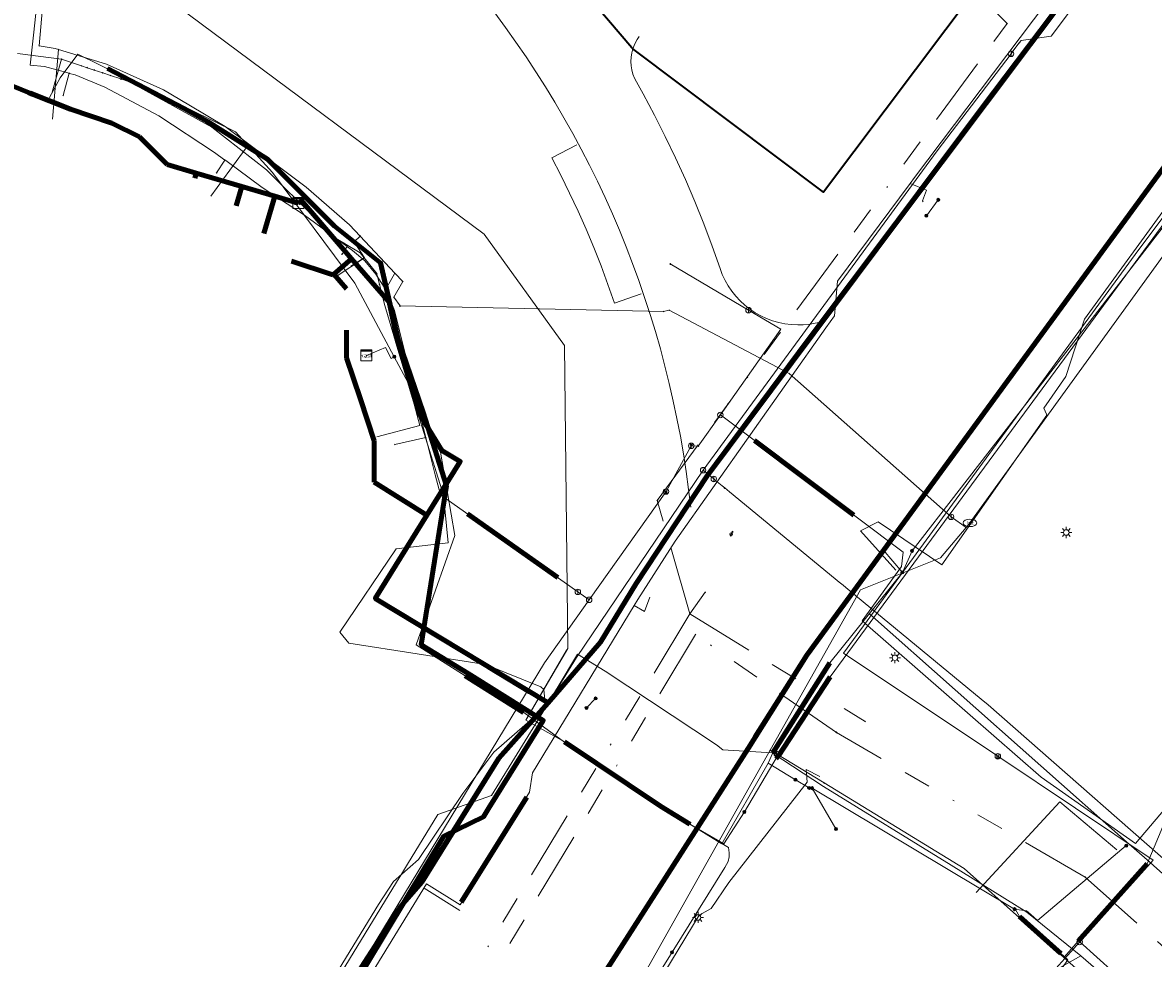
# Model space of a CAD drawing. Header units: metres. Extents: x 98902 to 136161, y 449037 to 499677.
# Tile 167 of 200: x 113127 to 113208, y 483608 to 483675. Entities that reach past the tile are written whole.
import ezdxf
from ezdxf.enums import TextEntityAlignment as Align
from ezdxf.lldxf.tags import DXFTag

# ---------------------------------------------------------------- set-up
doc = ezdxf.new("R2010")
doc.units = ezdxf.units.M
doc.linetypes.add('RI-OVERIG', pattern=[17, 5, -2, 2, -2, 0, -2, 2, -2])
for name, color, linetype, lineweight in [('B-WE-KL-DATA-G', 90, 'KL-DATA-N', 18), ('B-WE-KL-DATA_DUCT-G', 90, 'Continuous', 100), ('B-WE-KL-DATA_HULPSTUK-S', 90, 'Continuous', 25), ('B-WE-KL-DATA_KABELBED-G', 90, 'Continuous', 100), ('B-WE-KL-DATA_MANTELBUIS-G', 90, 'Continuous', 100), ('B-WE-KL-ET_LS-G', 190, 'KL-LS-N', 18), ('B-WE-KL-ET_LS_HULPSTUK-S', 190, 'Continuous', 25), ('B-WE-KL-ET_LS_MANTELBUIS-G', 190, 'Continuous', 100), ('B-WE-KL-ET_LS_OV_LICHTMAST-S', 252, 'Continuous', 25), ('B-WE-KL-ET_MS-G', 130, 'KL-MS-N', 18), ('B-WE-KL-ET_MS_HULPSTUK-S', 130, 'Continuous', 25), ('B-WE-KL-ET_MS_MANTELBUIS-G', 130, 'Continuous', 100), ('B-WE-KL-GAS_HD-G', 30, 'KL-GAS-HD-N', 18), ('B-WE-KL-GAS_HD_HULPSTUK-S', 30, 'Continuous', 25), ('B-WE-KL-GAS_LD-G', 50, 'KL-GAS-LD-N', 18), ('B-WE-KL-GAS_LD_HULPSTUK-S', 50, 'Continuous', 25), ('B-WE-KL-GAS_LD_MANTELBUIS-G', 50, 'Continuous', 100), ('B-WE-KL-WATER-G', 170, 'KL-WATER-N', 18), ('B-WE-KL-WATER-S', 170, 'Continuous', 25), ('B-WE-KL-WATER_HULPSTUK-S', 170, 'Continuous', 25), ('B-WE-KL-WATER_MANTELBUIS-G', 170, 'Continuous', 100), ('B-WE-OG-BEBOUWING-G', 252, 'Continuous', 35), ('B-WE-OG-TOPOGRAFIE-G', 7, 'Continuous', 18), ('B-WE-RI-VRIJVERVAL-G', 210, 'RI-OVERIG', 18), ('B-WE-RI-VRIJVERVAL_HULPSTUK-S', 210, 'Continuous', 25)]:
    doc.layers.add(name, color=color, linetype=linetype, lineweight=lineweight)
doc.styles.add('NLCS-ISO', font='NLCS-ISO.ttf')
doc.styles.get("Standard").update_dxf_attribs({"font": 'arial.ttf'})
tags = doc.linetypes.add('KL-DATA-N', pattern='A,4,-1,[101,NLCS.SHX,S=0.5,R=0,X=0,Y=0],-1,4,-1,["D",Standard,S=1,R=0,X=-0.25,Y=-0.5],-1.5', length=12.5).pattern_tags.tags
tags[18] = DXFTag(74, 10)
tags = doc.linetypes.add('KL-GAS-HD-N', pattern='A,4,-1,[69,NLCS.SHX,S=0.5,R=0,X=0,Y=0],-1,4,-1,["H",Standard,S=1,R=0,X=0,Y=-0.5],-2', length=13).pattern_tags.tags
tags[18] = DXFTag(74, 10)
tags = doc.linetypes.add('KL-GAS-LD-N', pattern='A,4,-1,[69,NLCS.SHX,S=0.5,R=0,X=0,Y=0],-1,4,-1,["L",Standard,S=1,R=0,X=0.25,Y=-0.5],-2', length=13).pattern_tags.tags
tags[18] = DXFTag(74, 10)
tags = doc.linetypes.add('KL-LS-N', pattern='A,4,-1,[103,NLCS.SHX,S=0.75,R=0,X=0,Y=0],-1,4,-1,["L",Standard,S=1,R=0,X=0,Y=-0.5],-2', length=13).pattern_tags.tags
tags[18] = DXFTag(74, 10)
tags = doc.linetypes.add('KL-MS-N', pattern='A,4,-1,[103,NLCS.SHX,S=0.75,R=0,X=0,Y=0],-1,4,-1,["M",Standard,S=1,R=0,X=0,Y=-0.5],-2', length=13).pattern_tags.tags
tags[18] = DXFTag(74, 10)
doc.linetypes.add('KL-WATER-N', pattern='A,7,-0.5,[168,NLCS.SHX,S=0.75,R=0,X=0.75,Y=0],-2', length=9.5)

# ---------------------------------------------------------------- blocks, each defined once
blk = doc.blocks.new('SKL-WTB_HULP_KAST-SO')
at = {"color": 0, "linetype": 'ByBlock', "lineweight": 18}
for points in [[(-2, 2), (2, 2), (2, 1.68), (-2, 1.68)], [(-2, 1.52), (2, 1.52), (2, -2), (-2, -2)]]:
    blk.add_lwpolyline(points, close=True, dxfattribs=at)
at = {"color": 0, "linetype": 'ByBlock', "lineweight": 18, "style": 'NLCS-ISO'}
blk.add_text('kast', height=1.5, dxfattribs=at).set_placement((0, 0), align=Align.MIDDLE_CENTER)
at = {"color": 0, "linetype": 'ByBlock', "lineweight": 18, "style": 'NLCS-ISO', "flags": 1}
for tag, p in [('TYPE', (2.5, 0)), ('OMSCHRIJVING', (2.5, -3)), ('LABEL', (2.5, -1.5))]:
    blk.add_attdef(tag, p, '', height=1, dxfattribs=at)
blk = doc.blocks.new('SKL-WTB_HULP_OVERIG-SO')
at = {"color": 0, "linetype": 'ByBlock', "lineweight": 18}
for points in [[(-0.14, 0.14), (0.14, -0.14)], [(0.14, 0.14), (-0.14, -0.14)]]:
    blk.add_lwpolyline(points, dxfattribs=at)
at = {"color": 0, "linetype": 'ByBlock', "lineweight": 18, "style": 'NLCS-ISO', "flags": 1}
for tag, p in [('TYPE', (1.5, 0)), ('OMSCHRIJVING', (1.5, -3)), ('LABEL', (1.5, -1.5))]:
    blk.add_attdef(tag, p, '', height=1, dxfattribs=at)
blk = doc.blocks.new('SKL-WATER_BRANDKRAAN_BRANDPUT-SO')
at = {"color": 0, "linetype": 'ByBlock', "lineweight": 18}
blk.add_ellipse((0, 0), major_axis=(2.5, 0), ratio=0.54, dxfattribs=at)
at = {"color": 0, "linetype": 'ByBlock', "lineweight": 18, "style": 'NLCS-ISO'}
blk.add_text('bk', height=1.5, dxfattribs=at).set_placement((0.16, 0), align=Align.MIDDLE_CENTER)
blk = doc.blocks.new('SKL-WTB_HULP_AFSLUITER-SO')
at = {"color": 0, "linetype": 'ByBlock', "lineweight": 18}
blk.add_lwpolyline([(0, 0.8), (0, -0.8)], dxfattribs=at)
blk.add_circle((0, 0), 1, dxfattribs=at)
at = {"color": 0, "linetype": 'ByBlock', "lineweight": 18, "style": 'NLCS-ISO', "flags": 1}
for tag, p in [('TYPE', (1.5, 0)), ('OMSCHRIJVING', (1.5, -3)), ('LABEL', (1.5, -1.5))]:
    blk.add_attdef(tag, p, '', height=1, dxfattribs=at)
blk = doc.blocks.new('SKL-WTB_HULP_BLAASGAT-SO')
at = {"color": 0, "linetype": 'ByBlock', "lineweight": 18}
for points in [[(0.4, 0.73), (-0.4, 0.09)], [(-0.4, 0.73), (0.4, 0.09)], [(0, 0.41), (0, -0.87)]]:
    blk.add_lwpolyline(points, dxfattribs=at)
blk.add_circle((0, 0), 1, dxfattribs=at)
at = {"color": 0, "linetype": 'ByBlock', "lineweight": 18, "style": 'NLCS-ISO', "flags": 1}
for tag, p in [('TYPE', (1.5, 0)), ('OMSCHRIJVING', (1.5, -3)), ('LABEL', (1.5, -1.5))]:
    blk.add_attdef(tag, p, '', height=1, dxfattribs=at)
blk = doc.blocks.new('SKL-WTB_HULP_SIFON-SO')
at = {"linetype": 'ByBlock', "lineweight": 18}
h = blk.add_hatch(color=0, dxfattribs=at)
h.dxf.hatch_style = 1
h.paths.add_polyline_path([(0.13, -0.53), (-0.13, -0.53), (-0.13, -0.8), (0.13, -0.8)])
at = {"color": 0, "linetype": 'ByBlock', "lineweight": 18}
blk.add_lwpolyline([(0.33, 0.8), (0.33, -0.53), (-0.33, -0.53), (-0.33, 0.8)], dxfattribs=at)
blk.add_lwpolyline([(0.13, -0.8), (-0.13, -0.8), (-0.13, -0.53), (0.13, -0.53)], close=True, dxfattribs=at)
blk.add_circle((0, 0), 1, dxfattribs=at)
at = {"color": 0, "linetype": 'ByBlock', "lineweight": 18, "style": 'NLCS-ISO', "flags": 1}
for tag, p in [('TYPE', (1.5, 0)), ('OMSCHRIJVING', (1.5, -3)), ('LABEL', (1.5, -1.5))]:
    blk.add_attdef(tag, p, '', height=1, dxfattribs=at)
blk = doc.blocks.new('SKL-WTB_HULP_T STUK-SO')
at = {"color": 0, "linetype": 'ByBlock', "lineweight": 18}
blk.add_circle((0, 0), 1, dxfattribs=at)
at = {"color": 0, "linetype": 'ByBlock', "lineweight": -2, "style": 'NLCS-ISO'}
blk.add_text('T', height=1, dxfattribs=at).set_placement((0, 0), align=Align.MIDDLE_CENTER)
at = {"color": 0, "linetype": 'ByBlock', "lineweight": 18, "style": 'NLCS-ISO', "flags": 1}
for tag, p in [('TYPE', (1.5, 0)), ('OMSCHRIJVING', (1.5, -3)), ('LABEL', (1.5, -1.5))]:
    blk.add_attdef(tag, p, '', height=1, dxfattribs=at)
blk = doc.blocks.new('SKL-WTB_HULP_KB MEETPUNT-SO')
at = {"linetype": 'ByBlock', "lineweight": 18}
h = blk.add_hatch(color=0, dxfattribs=at)
h.dxf.hatch_style = 1
h.paths.add_polyline_path([(0.6, 1.04), (0.26, 0.78), (0.54, 0.61)])
at = {"color": 0, "linetype": 'ByBlock', "lineweight": 18}
for points in [[(-0.4, -0.69), (0.4, 0.69)], [(0.6, 1.04), (0.26, 0.78)], [(0.26, 0.78), (0.54, 0.61)], [(0.6, 1.04), (0.54, 0.61)], [(0, -0.25), (0, -0.8)]]:
    blk.add_lwpolyline(points, dxfattribs=at)
blk.add_circle((0, 0), 0.5, dxfattribs=at)
at = {"color": 0, "linetype": 'ByBlock', "lineweight": 18, "style": 'NLCS-ISO', "flags": 1}
for tag, p in [('TYPE', (1.5, 0)), ('OMSCHRIJVING', (1.5, -3)), ('LABEL', (1.5, -1.5))]:
    blk.add_attdef(tag, p, '', height=1, dxfattribs=at)
blk = doc.blocks.new('SKL-WTB_HULP_MOF-SO')
at = {"linetype": 'ByBlock', "lineweight": 18}
h = blk.add_hatch(color=0, dxfattribs=at)
h.dxf.hatch_style = 1
h.paths.add_polyline_path([(-0.5625, 0, 1), (0.5625, 0, 1)])
at = {"color": 0, "linetype": 'ByBlock', "lineweight": 18}
blk.add_circle((0, 0), 0.5625, dxfattribs=at)
at = {"color": 0, "linetype": 'ByBlock', "lineweight": 18, "style": 'NLCS-ISO', "flags": 1}
for tag, p in [('TYPE', (1.5, 0)), ('OMSCHRIJVING', (1.5, -3)), ('LABEL', (1.5, -1.5))]:
    blk.add_attdef(tag, p, '', height=1, dxfattribs=at)
blk = doc.blocks.new('SKL-ET_OV_LICHTMAST-SO')
at = {"color": 0, "linetype": 'ByBlock', "lineweight": 18}
for points in [[(-1.25, 0), (-2, 0)], [(-1.41, 1.41), (-0.88, 0.88)], [(0, 2), (0, 1.25)], [(0.88, 0.88), (1.41, 1.41)], [(2, 0), (1.25, 0)], [(-1.41, -1.41), (-0.88, -0.88)], [(0, -1.25), (0, -2)], [(0.88, -0.88), (1.41, -1.41)]]:
    blk.add_lwpolyline(points, dxfattribs=at)
blk.add_circle((0, 0), 1, dxfattribs=at)
blk = doc.blocks.new('SRI-HULP_OVERIG-SO')
at = {"color": 0, "linetype": 'ByBlock', "lineweight": 18}
for points in [[(-0.14, 0.14), (0.14, -0.14)], [(0.14, 0.14), (-0.14, -0.14)]]:
    blk.add_lwpolyline(points, dxfattribs=at)
at = {"color": 0, "linetype": 'ByBlock', "lineweight": 18, "style": 'NLCS-ISO', "flags": 1}
for tag, p in [('TYPE', (1.5, 0)), ('OMSCHRIJVING', (1.5, -3)), ('LABEL', (1.5, -1.5))]:
    blk.add_attdef(tag, p, '', height=1, dxfattribs=at)

msp = doc.modelspace()

# ---------------------------------------------------------------- linework, layer by layer
at = {"layer": 'B-WE-KL-DATA-G', "flags": 128}
for points in [[(113164.605, 483626.026), (113168.376, 483630.415), (113170.969, 483634.672), (113176.11, 483642.465), (113196.087, 483669.176), (113202.719, 483677.984), (113208.2, 483685.101), (113214.921, 483694.356), (113215.268, 483695.053)], [(113146.495, 483662.207), (113144.796, 483662.707), (113142.414, 483663.408), (113139.111, 483664.379), (113137, 483665), (113135, 483667), (113133, 483668), (113130, 483669), (113127.069, 483670.172), (113125, 483671), (113125, 483673)], [(113126.172, 483673.04), (113129.356, 483672.623)], [(113128.664, 483670.234), (113129.356, 483672.623)], [(113129.356, 483672.623), (113130.802, 483672.14)], [(113130.802, 483672.14), (113131.203, 483672.007)], [(113131.203, 483672.007), (113131.713, 483671.837)], [(113131.713, 483671.837), (113132.33, 483671.631)], [(113132.33, 483671.631), (113132.902, 483671.441)], [(113132.902, 483671.441), (113133.654, 483671.189)], [(113146.495, 483662.207), (113144.796, 483662.707), (113142.414, 483663.408), (113139.111, 483664.379), (113137, 483665), (113135, 483667), (113133, 483668), (113130, 483669), (113127.069, 483670.172), (113125, 483671)], [(113133.654, 483671.189), (113134.277, 483670.982), (113140.232, 483667.701), (113144.199, 483664.618), (113147.737, 483661.101), (113148.526, 483660.254)], [(113146.495, 483662.207), (113144.796, 483662.707), (113142.414, 483663.408), (113139.111, 483664.379), (113137, 483665), (113135, 483667), (113133, 483668), (113130, 483669), (113127.069, 483670.172), (113127, 483670)], [(113128.664, 483670.234), (113128.7, 483670.2)], [(113146.495, 483662.207), (113144.796, 483662.707), (113142.414, 483663.408), (113139.111, 483664.379), (113137, 483665), (113135, 483667), (113133, 483668), (113130, 483669)], [(113146.495, 483662.207), (113144.796, 483662.707), (113142.414, 483663.408), (113139.111, 483664.379), (113137, 483665), (113135, 483667), (113133, 483668)], [(113146.495, 483662.207), (113144.796, 483662.707), (113142.414, 483663.408), (113139.111, 483664.379), (113137, 483665), (113135, 483667)], [(113146.495, 483662.207), (113144.796, 483662.707), (113142.414, 483663.408), (113139.111, 483664.379), (113137, 483665)], [(113146.495, 483662.207), (113144.796, 483662.707), (113142.414, 483663.408), (113139.111, 483664.379), (113139, 483664)], [(113146.495, 483662.207), (113144.796, 483662.707), (113142.414, 483663.408), (113142, 483662)], [(113036.42, 483586.735), (113035.676, 483585.828), (113038.561, 483583.459), (113046.41, 483576.471), (113056.238, 483568.95), (113060.82, 483565.724), (113069.69, 483560.545), (113073.576, 483558.164), (113080.383, 483554.228), (113089.498, 483549.157), (113097.024, 483545.075), (113101.946, 483542.532), (113106.17, 483541.551), (113109.728, 483541.776), (113112.184, 483542.895), (113116.905, 483550.61), (113121.393, 483558.175), (113135.658, 483581.603), (113144.751, 483596.786), (113151.302, 483607.237), (113153.947, 483611.328), (113155.447, 483613.049), (113161.011, 483622.015), (113164.605, 483626.026), (113152.07, 483633.589), (113155.812, 483639.625), (113158.23, 483643.507), (113156.885, 483644.283), (113155.252, 483646.972), (113153.647, 483652.303), (113153.075, 483655.024), (113150.363, 483658.174), (113146.722, 483662.403), (113146.495, 483662.207)], [(113146.495, 483662.207), (113144.796, 483662.707), (113144, 483660)], [(113146.495, 483662.207), (113146.722, 483662.403), (113150.363, 483658.174), (113149.08, 483657.069), (113149, 483657), (113146, 483658)], [(113146.495, 483662.207), (113146.722, 483662.403), (113150.363, 483658.174), (113149.08, 483657.069), (113149, 483657)], [(113146.495, 483662.207), (113146.722, 483662.403), (113150.363, 483658.174), (113149.08, 483657.069), (113150, 483656)], [(113146.495, 483662.207), (113146.722, 483662.403), (113150.363, 483658.174), (113153.075, 483655.024), (113153.647, 483652.303), (113155.252, 483646.972), (113156.885, 483644.283), (113158.23, 483643.507), (113155.812, 483639.625), (113152, 483642), (113152, 483645), (113150, 483651), (113150, 483653)], [(113146.495, 483662.207), (113146.722, 483662.403), (113150.363, 483658.174), (113153.075, 483655.024), (113153.647, 483652.303), (113155.252, 483646.972), (113156.885, 483644.283), (113158.23, 483643.507), (113155.812, 483639.625), (113152, 483642)], [(113146.495, 483662.207), (113146.722, 483662.403), (113150.363, 483658.174), (113153.075, 483655.024), (113153.647, 483652.303), (113155.252, 483646.972), (113156.885, 483644.283), (113158.23, 483643.507), (113155.812, 483639.625), (113152, 483642), (113152, 483645)], [(113146.495, 483662.207), (113146.722, 483662.403), (113150.363, 483658.174), (113153.075, 483655.024), (113153.647, 483652.303), (113155.252, 483646.972), (113156.885, 483644.283), (113158.23, 483643.507), (113155.812, 483639.625), (113152, 483642), (113152, 483645), (113150, 483651)], [(113146.495, 483662.207), (113146.722, 483662.403), (113150.363, 483658.174), (113153.075, 483655.024), (113153.647, 483652.303), (113155.252, 483646.972), (113156.885, 483644.283), (113158.23, 483643.507), (113155.812, 483639.625), (113152, 483642), (113152, 483645), (113151, 483648)], [(113148.526, 483660.254), (113148.856, 483659.9)], [(113148.856, 483659.9), (113148.886, 483659.869), (113149.852, 483659.282)], [(113149.852, 483659.282), (113150.977, 483658.6), (113151.26, 483658.248)], [(113150.305, 483657.637), (113151.26, 483658.248)], [(113151.26, 483658.248), (113152.183, 483657.102)], [(113152.183, 483657.102), (113152.194, 483657.09), (113152.382, 483656.321)], [(113152.382, 483656.321), (113152.759, 483654.792), (113153.803, 483651.296), (113157.017, 483641.055), (113157.355, 483637.606), (113153.589, 483637.168), (113149.518, 483631.134), (113150.153, 483630.342), (113160.057, 483628.805), (113164.059, 483627.19), (113164.279, 483626.989), (113164.414, 483625.716), (113160.656, 483622.468), (113158.406, 483619.456), (113155.207, 483614.687), (113153.391, 483613.094)], [(113153.391, 483613.094), (113155.207, 483614.687), (113158.406, 483619.456), (113160.656, 483622.468), (113164.414, 483625.716), (113165.317, 483627.217), (113166.713, 483629.544), (113168.724, 483628.323), (113176.798, 483622.977), (113177.241, 483622.619), (113180.821, 483622.4), (113184.525, 483619.982), (113193.778, 483614.273), (113199.273, 483610.871), (113202.155, 483608.533), (113203.163, 483607.707), (113207.36, 483604.085), (113207.82, 483603.674), (113209.234, 483602.411), (113211.859, 483600.068), (113213.831, 483598.307), (113216.3, 483596.103), (113220.886, 483592.088), (113221.261, 483591.749), (113223.042, 483590.134), (113225.31, 483588.077), (113225.781, 483587.646), (113229.618, 483584.135), (113229.992, 483583.792), (113232.162, 483581.89), (113239.444, 483575.508), (113241.604, 483573.578), (113241.689, 483570.501), (113241.151, 483569.778)], [(113121.393, 483558.175), (113135.658, 483581.603), (113144.751, 483596.786), (113151.302, 483607.237), (113153.947, 483611.328), (113155.447, 483613.049), (113161.011, 483622.015), (113164.605, 483626.026)], [(113152.306, 483611.435), (113153.391, 483613.094)], [(113152.306, 483611.435), (113153.391, 483613.094)], [(113033.525, 483589.767), (113037.829, 483585.738), (113042.317, 483581.732), (113047.379, 483577.45), (113052.077, 483573.684), (113057.058, 483570.039), (113061.817, 483566.807), (113062.638, 483565.711), (113069.882, 483561.381), (113071.863, 483560.121), (113080.215, 483555.206), (113080.909, 483554.951), (113084.475, 483552.993), (113090.523, 483549.7), (113091.031, 483549.644), (113093.941, 483548.051), (113099.805, 483544.775), (113103.104, 483543.257), (113105.203, 483542.777), (113108.431, 483542.821), (113110.434, 483542.867), (113110.889, 483543.049), (113117.122, 483553.457), (113124.004, 483564.884), (113126.01, 483568.26), (113135.818, 483584.324), (113140.851, 483592.685), (113152.306, 483611.435)], [(113105.205, 483560.529), (113103.542, 483557.878), (113105.354, 483556.762), (113107.253, 483556.494), (113108.107, 483556.952), (113111.216, 483561.961), (113114.495, 483567.219), (113118.333, 483564.917), (113126.01, 483568.26), (113135.818, 483584.324), (113140.851, 483592.685), (113152.306, 483611.435)], [(113181.892, 483584.731), (113184.606, 483587.88), (113185.535, 483588.779), (113195.456, 483599.873), (113201.68, 483606.866), (113203.163, 483607.707), (113207.36, 483604.085), (113207.82, 483603.674)]]:
    msp.add_lwpolyline(points, dxfattribs=at)
at = {"layer": 'B-WE-KL-DATA_DUCT-G', "flags": 128}
for points in [[(113112.184, 483542.895), (113135.658, 483581.603), (113144.751, 483596.786), (113147.459, 483601.163), (113153.947, 483611.328), (113155.447, 483613.049), (113161.011, 483622.015), (113164.605, 483626.026), (113168.376, 483630.415), (113170.969, 483634.672), (113176.11, 483642.465), (113196.087, 483669.176), (113202.719, 483677.984), (113208.2, 483685.101), (113214.921, 483694.356), (113215.268, 483695.053), (113213.93, 483696.031), (113212.101, 483697.521), (113204.708, 483703.716)], [(113202.719, 483677.984), (113183.366, 483652.229), (113176.11, 483642.465), (113170.969, 483634.672), (113168.376, 483630.415), (113164.605, 483626.026), (113161.011, 483622.015), (113155.447, 483613.049), (113153.947, 483611.328), (113147.459, 483601.163), (113144.751, 483596.786), (113135.658, 483581.603), (113112.184, 483542.895)]]:
    msp.add_lwpolyline(points, dxfattribs=at)
at = {"layer": 'B-WE-KL-DATA_KABELBED-G', "flags": 128}
for points in [[(113263.075, 483736.717), (113262.718, 483736.244), (113240.791, 483707.203), (113220.647, 483680.289), (113215.615, 483673.565), (113183.326, 483629.481), (113183.325, 483629.48), (113179.071, 483622.723), (113166.931, 483603.753), (113147.762, 483572.642), (113134.115, 483550.492), (113134.817, 483547.668)], [(113164.605, 483626.026), (113168.376, 483630.415), (113170.969, 483634.672), (113176.11, 483642.465), (113196.087, 483669.176), (113202.719, 483677.984), (113208.2, 483685.101), (113214.921, 483694.356), (113215.268, 483695.053)], [(113132.688, 483671.945), (113138.229, 483669.043)], [(113127.069, 483670.172), (113125, 483671)], [(113127.069, 483670.172), (113127, 483670)], [(113130, 483669), (113127.069, 483670.172)], [(113138.229, 483669.043), (113139.921, 483668.113), (113144.261, 483665.385), (113149.116, 483660.523), (113152.461, 483657.884), (113153.742, 483652.333), (113155.544, 483647.047), (113157.226, 483641.732), (113155.398, 483630.236), (113158.808, 483628.146), (113164.242, 483624.754), (113160.279, 483618.372), (113159.906, 483617.772), (113157.037, 483616.371), (113137.544, 483583.999), (113122.148, 483558.629), (113111.971, 483541.718), (113111.971, 483541.717)], [(113133, 483668), (113130, 483669)], [(113135, 483667), (113133, 483668)], [(113137, 483665), (113135, 483667)], [(113139.111, 483664.379), (113137, 483665)], [(113139.111, 483664.379), (113139, 483664)], [(113142.414, 483663.408), (113139.111, 483664.379)], [(113142.414, 483663.408), (113142, 483662)], [(113144.796, 483662.707), (113142.414, 483663.408)], [(113144.796, 483662.707), (113144, 483660)], [(113146.495, 483662.207), (113144.796, 483662.707)], [(113150.363, 483658.174), (113146.722, 483662.403), (113146.495, 483662.207)], [(113150.363, 483658.174), (113149.08, 483657.069)], [(113155.812, 483639.625), (113158.23, 483643.507), (113156.885, 483644.283), (113155.252, 483646.972), (113153.647, 483652.303), (113153.075, 483655.024), (113150.363, 483658.174)], [(113149, 483657), (113146, 483658)], [(113149.08, 483657.069), (113149, 483657)], [(113149.08, 483657.069), (113150, 483656)], [(113150, 483651), (113150, 483653)], [(113151, 483648), (113150, 483651)], [(113152, 483645), (113151, 483648)], [(113152, 483642), (113152, 483645)], [(113155.812, 483639.625), (113152, 483642)], [(113164.605, 483626.026), (113152.07, 483633.589), (113155.812, 483639.625)], [(113183.325, 483629.48), (113179.071, 483622.723)], [(113183.325, 483629.48), (113179.595, 483623.555)], [(113158.759, 483628.175), (113158.808, 483628.146), (113163.188, 483625.411)], [(113121.393, 483558.175), (113135.658, 483581.603), (113144.751, 483596.786), (113151.302, 483607.237), (113153.947, 483611.328), (113155.447, 483613.049), (113161.011, 483622.015), (113164.605, 483626.026)], [(113160.275, 483618.366), (113160.279, 483618.372), (113163.925, 483624.245)]]:
    msp.add_lwpolyline(points, dxfattribs=at)
at = {"layer": 'B-WE-KL-DATA_MANTELBUIS-G', "flags": 128}
for points in [[(113176.11, 483642.465), (113183.512, 483652.423)], [(113183.325, 483629.48), (113179.071, 483622.723)], [(113183.325, 483629.48), (113179.595, 483623.555)], [(113163.253, 483626.817), (113160.291, 483628.611)], [(113158.759, 483628.175), (113158.808, 483628.146), (113163.188, 483625.411)], [(113164.605, 483626.026), (113161.011, 483622.015), (113155.978, 483613.927)], [(113160.275, 483618.366), (113160.279, 483618.372), (113163.925, 483624.245)]]:
    msp.add_lwpolyline(points, dxfattribs=at)
at = {"layer": 'B-WE-KL-ET_LS-G', "flags": 128}
for points in [[(113182.51, 483620.46), (113180.52, 483621.66), (113180.87, 483622.42), (113185, 483628.92), (113190.25, 483635.47), (113190.95, 483637.03), (113218.2, 483672.17), (113218.02, 483673.43), (113221.44, 483677.99), (113237.9, 483700.66), (113241.68, 483705.55), (113252.98, 483720.23), (113254.29, 483721.91), (113263.54, 483735.82), (113267.98, 483735.82), (113269.41, 483736.06), (113270.01, 483736.86), (113269.74, 483735.83), (113269.73, 483735.82)], [(113033.166, 483589.335), (113035.53, 483587.135), (113044.452, 483579.192), (113056.062, 483570.246), (113062.895, 483565.469), (113073.193, 483559.337), (113078.516, 483556.209), (113084.424, 483552.898), (113099.618, 483544.443), (113104.189, 483542.156), (113109.493, 483541.713), (113113.906, 483544.637), (113128.255, 483568.038), (113155.773, 483612.916), (113158.218, 483611.416), (113163.245, 483619.556), (113163.466, 483620.97), (113170.824, 483633.07), (113171.089, 483633.505), (113173.791, 483637.723), (113184.716, 483653.185), (113185.338, 483654.033), (113185.555, 483656.547), (113190.818, 483663.632), (113191.136, 483664.06), (113203.545, 483680.511)], [(113182.51, 483620.46), (113180.52, 483621.66), (113177.18, 483615.82), (113174.9, 483617.22), (113165.78, 483623.19), (113162.84, 483625.32), (113158.59, 483627.98), (113155.04, 483630.22), (113157.83, 483638.14), (113156.78, 483644.32), (113155.44, 483647.37), (113153.452, 483651.083), (113150.6, 483656.41), (113144.64, 483664.41), (113141.96, 483667.37), (113130.52, 483672.99), (113129.25, 483671.28), (113128.3, 483669.53), (113128.29, 483669.53)], [(113200.724, 483646.846), (113200.696, 483646.928), (113200.504, 483647.366), (113202.097, 483649.643), (113203.433, 483653.797), (113210.088, 483662.924), (113210.625, 483663.211), (113215.378, 483669.721), (113215.527, 483670.383)], [(113190.818, 483663.632), (113191.998, 483663.139), (113191.718, 483662.373), (113191.765, 483662.299), (113191.753, 483662.284)], [(113192.852, 483662.437), (113191.991, 483661.294)], [(113153.452, 483651.083), (113153.232, 483650.965), (113152.809, 483651.755), (113151.43, 483651.177)], [(113187.22, 483638.469), (113188.496, 483639.129), (113193.107, 483636.023), (113200.724, 483646.846)], [(113189.78, 483635.627), (113187.22, 483638.469)], [(113190.25, 483635.47), (113188.87, 483637.11), (113188.86, 483637.11)], [(113170.825, 483633.07), (113171.571, 483632.646), (113171.956, 483633.675)], [(113304.044, 483363.317), (113302.9, 483362.045), (113269.988, 483391.556), (113269.923, 483391.744), (113269.969, 483391.909), (113270.835, 483392.875), (113270.89, 483393.065), (113270.815, 483393.228), (113270.766, 483393.272), (113263.975, 483399.36), (113264.061, 483399.882), (113264.309, 483400.54), (113264.625, 483401.112), (113270.086, 483407.204), (113283.577, 483422.255), (113302.804, 483443.706), (113319.196, 483461.993), (113335.366, 483480.034), (113337.959, 483482.926), (113338.621, 483485.642), (113337.836, 483487.714), (113342.784, 483493.234), (113342.861, 483493.443), (113342.761, 483493.657), (113306.054, 483526.565), (113305.93, 483527.2), (113297.456, 483534.772), (113280.865, 483549.597), (113278.11, 483552.059), (113260.347, 483567.9), (113252.062, 483575.285), (113237.986, 483587.854), (113207.97, 483614.655), (113206.489, 483615.968), (113187.879, 483632.467)], [(113168.035, 483626.346), (113167.373, 483625.655)], [(113182.51, 483620.46), (113183.49, 483619.88), (113183.49, 483619.87)], [(113183.354, 483620.282), (113183.276, 483621.204), (113184.273, 483620.687)], [(113183.354, 483620.282), (113177.68, 483613.029), (113176.392, 483611.15), (113175.54, 483610.664)], [(113183.49, 483619.87), (113183.64, 483619.79), (113183.71, 483619.86), (113183.71, 483619.85), (113198.38, 483611.1), (113198.38, 483611.09), (113198.45, 483611.06), (113198.74, 483610.56), (113201.72, 483607.89), (113202.24, 483607.42), (113201.83, 483606.84), (113201.83, 483606.83), (113200.5, 483604.95), (113191.54, 483595), (113191.53, 483594.99), (113184.58, 483587.4)], [(113183.71, 483619.85), (113185.44, 483616.9), (113185.44, 483616.89)], [(113195.604, 483612.292), (113201.651, 483618.854), (113205.782, 483615.381)], [(113198.38, 483611.09), (113199.23, 483610.96), (113199.55, 483610.7), (113200.04, 483610.26), (113206.47, 483615.69)], [(113155.606, 483612.623), (113158.191, 483610.995)], [(113175.54, 483610.664), (113161.572, 483587.634)]]:
    msp.add_lwpolyline(points, dxfattribs=at)
at = {"layer": 'B-WE-KL-ET_LS_MANTELBUIS-G', "flags": 128}
for points in [[(113180.86, 483622.42), (113185, 483628.92)], [(113158.58, 483627.98), (113162.81, 483625.32)], [(113165.785, 483623.207), (113172.73, 483618.55)], [(113163.06, 483619.188), (113158.294, 483611.593)], [(113198.74, 483610.55), (113201.72, 483607.89)]]:
    msp.add_lwpolyline(points, dxfattribs=at)
at = {"layer": 'B-WE-KL-ET_MS-G', "flags": 128}
for points in [[(113178.81, 483618.13), (113181.56, 483622.8), (113185.02, 483627.91), (113266.24, 483738.2), (113280.14, 483756.78), (113295.99, 483778.051)], [(113117.843, 483691.731), (113127.31, 483682.57), (113137.67, 483676.5), (113159.96, 483659.95), (113165.78, 483651.9), (113166.01, 483629.96), (113162.98, 483624.78), (113165.78, 483623.21), (113172.73, 483618.55), (113174.86, 483617.25), (113177.32, 483615.83), (113178.81, 483618.14), (113178.81, 483618.13)], [(113117.643, 483691.468), (113127.31, 483682.57), (113137.67, 483676.5), (113159.96, 483659.95), (113165.78, 483651.9), (113166.01, 483629.96), (113165.91, 483629.79), (113162.98, 483624.78), (113165.78, 483623.21), (113172.73, 483618.55), (113174.86, 483617.25), (113177.65, 483615.55), (113177.71, 483615.18), (113177.71, 483614.88), (113177.64, 483614.55), (113177.4, 483614.11), (113173.57, 483607.98), (113173.57, 483607.97)], [(113173.57, 483607.97), (113169.52, 483601.46), (113163.13, 483590.67), (113162.31, 483589.29), (113162.3, 483589.28)]]:
    msp.add_lwpolyline(points, dxfattribs=at)
at = {"layer": 'B-WE-KL-ET_MS_MANTELBUIS-G', "flags": 128}
for points in [[(113185.02, 483627.91), (113181.22, 483622.12), (113181.12, 483621.97)], [(113165.785, 483623.207), (113172.73, 483618.55)], [(113172.742, 483618.543), (113174.86, 483617.25), (113174.864, 483617.247)], [(113172.742, 483618.543), (113174.86, 483617.25), (113174.864, 483617.247)]]:
    msp.add_lwpolyline(points, dxfattribs=at)
at = {"layer": 'B-WE-KL-GAS_HD-G', "flags": 128}
for points in [[(113198.718, 483673.811), (113198.846, 483673.969), (113201.017, 483674.28), (113234.715, 483719.12), (113236.283, 483721.48), (113236.172, 483722.072), (113235.966, 483723.166), (113236.57, 483723.964)], [(113198.718, 483673.811), (113198.53, 483673.581), (113198.2, 483673.121), (113198.117, 483673.012)], [(113198.117, 483673.012), (113192.778, 483665.997), (113175.818, 483642.871)], [(113055.46, 483450.971), (113055.419, 483451.187), (113064.922, 483466.95), (113067.582, 483471.359), (113093.324, 483513.171), (113097.423, 483519.895), (113098.124, 483521.053), (113097.871, 483521.499), (113116.596, 483552.294), (113136.003, 483584.212), (113138.001, 483587.457), (113153.618, 483613.053), (113154.041, 483613.746), (113154.413, 483614.356), (113156.6, 483617.94), (113160.498, 483619.316), (113166.657, 483629.309), (113175.818, 483642.871)], [(113176.59, 483642.236), (113175.818, 483642.871)], [(113177.38, 483641.583), (113177.195, 483641.735), (113176.715, 483642.133), (113176.59, 483642.236)], [(113414.979, 483486.442), (113387.333, 483455.058), (113357.108, 483481.369), (113309.335, 483524.925), (113288.143, 483544.047), (113239.84, 483587.302), (113212.509, 483611.791), (113196.454, 483625.875), (113195.964, 483626.305), (113186.449, 483634.128), (113186.44, 483634.135), (113185.831, 483634.635), (113185.799, 483634.662), (113177.729, 483641.296), (113177.38, 483641.583)]]:
    msp.add_lwpolyline(points, dxfattribs=at)
at = {"layer": 'B-WE-KL-GAS_LD-G', "flags": 128}
for points in [[(113247.864, 483712.934), (113207.115, 483658.48), (113185.982, 483629.631), (113197.166, 483622.159)], [(113166.747, 483634.059), (113156.793, 483641.097), (113156.4, 483642.54), (113155.738, 483645.228), (113155.696, 483645.398), (113153.471, 483654.43), (113152.946, 483655.785), (113152.116, 483657.053), (113151.329, 483658.015), (113150.421, 483658.772), (113150.058, 483659.041), (113150.034, 483659.058), (113146.957, 483661.337), (113143.878, 483663.337), (113141.239, 483665.281), (113141.18, 483665.324), (113140.435, 483665.874), (113136.405, 483668.528), (113132.487, 483670.605), (113130.345, 483671.479), (113129.928, 483671.593), (113129.906, 483671.599), (113128.116, 483672.091), (113127.089, 483672.199), (113127.341, 483674.584), (113127.745, 483678.446), (113120.782, 483679.174), (113117.6, 483679.507)], [(113129.467, 483670.001), (113129.906, 483671.599)], [(113140.584, 483664.401), (113141.18, 483665.324)], [(113149.665, 483658.51), (113150.034, 483659.058)], [(113173.442, 483657.799), (113179.104, 483654.455)], [(113179.104, 483654.455), (113181.452, 483653.068), (113177.647, 483647.689)], [(113177.067, 483646.867), (113177.647, 483647.689)], [(113177.067, 483646.867), (113175.468, 483644.616)], [(113177.067, 483646.867), (113190.308, 483636.932), (113190.179, 483635.907), (113187.346, 483631.955), (113193.452, 483626.631), (113200.311, 483620.651), (113207.141, 483615.838), (113209.295, 483618.405), (113215.731, 483624.725)], [(113153.496, 483644.73), (113155.738, 483645.228)], [(113175.468, 483644.616), (113174.959, 483644.632), (113173.13, 483641.322)], [(113173.13, 483641.322), (113167.563, 483633.481)], [(113167.563, 483633.481), (113166.747, 483634.059)], [(113167.563, 483633.481), (113164.333, 483628.932), (113143.973, 483595.365), (113143.352, 483594.341), (113143.145, 483594), (113142.834, 483593.488)], [(113197.166, 483622.159), (113208.404, 483614.645), (113203.091, 483608.718)], [(113203.091, 483608.718), (113200.06, 483605.337), (113180.654, 483583.689), (113179.902, 483582.85), (113176.297, 483578.829), (113172.502, 483574.595), (113168.909, 483570.586), (113167.898, 483569.458), (113164.294, 483565.438), (113160.506, 483561.212), (113156.845, 483557.129), (113155.948, 483556.128), (113152.277, 483552.033), (113147.105, 483546.264)], [(113203.091, 483608.718), (113206.803, 483605.39), (113208.137, 483604.2), (113212.538, 483600.276), (113217.046, 483596.256), (113219.109, 483594.417), (113219.482, 483594.084)]]:
    msp.add_lwpolyline(points, dxfattribs=at)
at = {"layer": 'B-WE-KL-GAS_LD_MANTELBUIS-G', "flags": 128}
for points in [[(113179.528, 483645.021), (113186.727, 483639.619)], [(113158.752, 483639.712), (113165.284, 483635.094)]]:
    msp.add_lwpolyline(points, dxfattribs=at)
at = {"layer": 'B-WE-KL-WATER-G', "flags": 128}
for points in [[(113182.047, 483649.866), (113173.359, 483654.45), (113172.945, 483654.358), (113153.865, 483654.757), (113153.421, 483655.395), (113154.06, 483656.528), (113153.487, 483657.14), (113150.974, 483659.82), (113150.218, 483660.626), (113147.066, 483663.36), (113142.909, 483666.469), (113141.198, 483667.749), (113138.559, 483669.309), (113136.724, 483670.393), (113132.606, 483672.274), (113129.138, 483673.32), (113128.894, 483673.393), (113127.725, 483673.596), (113128.183, 483678.855), (113120.86, 483679.492), (113118.668, 483679.683), (113117.419, 483681.238), (113110.015, 483681.989)], [(113129.138, 483673.32), (113128.698, 483668.279)], [(113217.557, 483670.022), (113195.142, 483639.051), (113194.859, 483638.714), (113193.022, 483636.52), (113187.205, 483634.202), (113180.679, 483622.607), (113156.899, 483580.357), (113156.785, 483580.172), (113122.24, 483524.645), (113121.668, 483523.787)], [(113142.909, 483666.469), (113140.164, 483662.715)], [(113150.974, 483659.82), (113150.545, 483659.391), (113151.298, 483658.248), (113149.244, 483656.895)], [(113153.487, 483657.14), (113152.929, 483656.151), (113152.964, 483654.933), (113154.383, 483649.561), (113155.296, 483646.102), (113152.198, 483645.284)], [(113194.859, 483638.714), (113193.775, 483639.488), (113182.047, 483649.866)], [(113236.38, 483627.106), (113237.716, 483627.593), (113235.12, 483635.629), (113234.689, 483636.962), (113230.16, 483635.498), (113224.12, 483632.075), (113215.784, 483624.392), (113209.624, 483618.273), (113207.968, 483614.363), (113202.979, 483608.764), (113201.981, 483607.644), (113201.939, 483607.601)], [(113241.389, 483572.449), (113240.521, 483573.223), (113230.005, 483582.593), (113225.525, 483586.585), (113220.925, 483590.684), (113216.575, 483594.56), (113212.019, 483598.619), (113207.393, 483602.741), (113204.293, 483605.503), (113202.837, 483606.801), (113201.939, 483607.601), (113198.94, 483610.273), (113194.718, 483614.035), (113184.58, 483620.225), (113181.143, 483622.324), (113180.679, 483622.607)]]:
    msp.add_lwpolyline(points, dxfattribs=at)
at = {"layer": 'B-WE-KL-WATER_MANTELBUIS-G', "flags": 128}
msp.add_lwpolyline([(113207.968, 483614.363), (113202.979, 483608.764)], dxfattribs=at)
at = {"layer": 'B-WE-OG-BEBOUWING-G', "flags": 128}
msp.add_lwpolyline([(113185.815, 483712.969), (113209.001, 483695.523), (113184.53, 483663.002), (113170.737, 483673.38), (113170.667, 483673.433), (113162.911, 483682.53), (113162.922, 483682.545), (113185.815, 483712.969)], dxfattribs=at)
at = {"layer": 'B-WE-OG-TOPOGRAFIE-G', "flags": 128}
for points in [[(113174.917, 483640.19), (113174.765, 483641.479), (113174.589, 483642.766), (113174.39, 483644.049), (113174.169, 483645.328), (113173.925, 483646.603), (113173.657, 483647.874), (113173.368, 483649.139), (113173.055, 483650.4), (113172.72, 483651.654), (113172.363, 483652.902), (113171.983, 483654.144), (113171.581, 483655.378), (113171.157, 483656.606), (113170.712, 483657.825), (113170.244, 483659.036), (113169.755, 483660.239), (113169.244, 483661.433), (113168.712, 483662.617), (113168.159, 483663.792), (113167.585, 483664.956), (113166.991, 483666.11), (113166.375, 483667.254), (113165.74, 483668.386), (113165.084, 483669.506), (113164.408, 483670.615), (113163.713, 483671.711), (113162.998, 483672.795), (113162.263, 483673.866), (113161.51, 483674.923), (113160.738, 483675.967)], [(113171.195, 483674.265), (113171.053, 483674.059), (113170.929, 483673.842), (113170.823, 483673.615), (113170.737, 483673.38)], [(113170.737, 483673.38), (113170.657, 483673.08), (113170.608, 483672.773), (113170.592, 483672.462), (113170.608, 483672.152), (113170.656, 483671.845), (113170.736, 483671.544), (113170.846, 483671.254), (113170.986, 483670.976)], [(113170.986, 483670.976), (113171.477, 483670.104)], [(113171.477, 483670.104), (113172.293, 483668.579), (113173.076, 483667.037), (113173.824, 483665.478), (113174.538, 483663.904), (113175.218, 483662.313), (113175.862, 483660.709), (113176.471, 483659.09), (113177.044, 483657.459)], [(113164.849, 483665.49), (113166.672, 483666.42)], [(113169.402, 483654.961), (113168.928, 483656.316), (113168.426, 483657.661), (113167.897, 483658.995), (113167.34, 483660.319), (113166.757, 483661.63), (113166.147, 483662.93), (113165.511, 483664.217), (113164.849, 483665.49)], [(113177.044, 483657.459), (113177.209, 483657.027), (113177.407, 483656.608), (113177.637, 483656.207), (113177.897, 483655.824), (113178.186, 483655.462), (113178.502, 483655.124), (113178.843, 483654.811), (113179.207, 483654.525), (113179.592, 483654.268), (113179.996, 483654.042), (113180.416, 483653.847), (113180.849, 483653.686), (113181.294, 483653.558), (113181.748, 483653.465), (113182.207, 483653.407), (113182.669, 483653.385)], [(113171.336, 483655.636), (113169.402, 483654.961)], [(113182.684, 483653.385), (113183.066, 483653.395), (113183.446, 483653.428), (113183.824, 483653.486), (113184.197, 483653.567)], [(113184.197, 483653.567), (113184.62, 483653.702)]]:
    msp.add_lwpolyline(points, dxfattribs=at)
at = {"layer": 'B-WE-RI-VRIJVERVAL-G', "flags": 128}
for points in [[(113197.83, 483675.21), (113186.86, 483686.28)], [(113172.5, 483640.68), (113197.83, 483675.21)], [(113174.86, 483632.46), (113172.5, 483640.68)], [(113174.86, 483632.46), (113175.96, 483634.03)], [(113174.86, 483632.46), (113140.95, 483576.64)], [(113174.86, 483632.46), (113187.56, 483624.68)], [(113175.26, 483630.97), (113144.91, 483580.43)], [(113185.47, 483623.89), (113175.26, 483630.97)], [(113203.5, 483613.4), (113185.47, 483623.89)], [(113203.5, 483613.4), (113226.8, 483592.6)]]:
    msp.add_lwpolyline(points, dxfattribs=at)

# ---------------------------------------------------------------- block references
at = {"layer": 'B-WE-KL-DATA_HULPSTUK-S', "xscale": 0.2, "yscale": 0.2, "zscale": 0.2}
for name, p in [('SKL-WTB_HULP_OVERIG-SO', (113129.356, 483672.623)), ('SKL-WTB_HULP_OVERIG-SO', (113130.802, 483672.14)), ('SKL-WTB_HULP_OVERIG-SO', (113131.203, 483672.007)), ('SKL-WTB_HULP_OVERIG-SO', (113131.713, 483671.837)), ('SKL-WTB_HULP_OVERIG-SO', (113132.33, 483671.631)), ('SKL-WTB_HULP_OVERIG-SO', (113132.688, 483671.945)), ('SKL-WTB_HULP_OVERIG-SO', (113132.901, 483671.44)), ('SKL-WTB_HULP_OVERIG-SO', (113133.655, 483671.189)), ('SKL-WTB_HULP_OVERIG-SO', (113138.229, 483669.043)), ('SKL-WTB_HULP_OVERIG-SO', (113138.229, 483669.043)), ('SKL-WTB_HULP_KAST-SO', (113146.495, 483662.207)), ('SKL-WTB_HULP_OVERIG-SO', (113148.856, 483659.9)), ('SKL-WTB_HULP_OVERIG-SO', (113149.852, 483659.283)), ('SKL-WTB_HULP_OVERIG-SO', (113152.184, 483657.102)), ('SKL-WTB_HULP_OVERIG-SO', (113152.382, 483656.321)), ('SKL-WTB_HULP_OVERIG-SO', (113153.391, 483613.095)), ('SKL-WTB_HULP_OVERIG-SO', (113153.391, 483613.095)), ('SKL-WTB_HULP_OVERIG-SO', (113152.306, 483611.435))]:
    msp.add_blockref(name, p, dxfattribs=at)
at = {"layer": 'B-WE-KL-ET_LS_HULPSTUK-S', "xscale": 0.2, "yscale": 0.2, "zscale": 0.2}
for name, p in [('SKL-WTB_HULP_OVERIG-SO', (113128.29, 483669.53)), ('SKL-WTB_HULP_MOF-SO', (113192.852, 483662.437)), ('SKL-WTB_HULP_MOF-SO', (113191.991, 483661.294)), ('SKL-WTB_HULP_KAST-SO', (113151.43, 483651.177)), ('SKL-WTB_HULP_OVERIG-SO', (113151.43, 483651.177)), ('SKL-WTB_HULP_OVERIG-SO', (113151.43, 483651.177)), ('SKL-WTB_HULP_OVERIG-SO', (113151.43, 483651.177)), ('SKL-WTB_HULP_OVERIG-SO', (113151.43, 483651.177)), ('SKL-WTB_HULP_OVERIG-SO', (113151.43, 483651.177)), ('SKL-WTB_HULP_OVERIG-SO', (113151.43, 483651.177)), ('SKL-WTB_HULP_OVERIG-SO', (113151.43, 483651.177)), ('SKL-WTB_HULP_OVERIG-SO', (113151.43, 483651.177)), ('SKL-WTB_HULP_OVERIG-SO', (113151.43, 483651.177)), ('SKL-WTB_HULP_OVERIG-SO', (113151.43, 483651.177)), ('SKL-WTB_HULP_OVERIG-SO', (113151.43, 483651.177)), ('SKL-WTB_HULP_MOF-SO', (113153.452, 483651.083)), ('SKL-WTB_HULP_KB MEETPUNT-SO', (113177.855, 483638.242)), ('SKL-WTB_HULP_MOF-SO', (113188.86, 483637.11)), ('SKL-WTB_HULP_MOF-SO', (113190.95, 483637.03)), ('SKL-WTB_HULP_MOF-SO', (113190.25, 483635.47)), ('SKL-WTB_HULP_MOF-SO', (113168.035, 483626.346)), ('SKL-WTB_HULP_MOF-SO', (113167.373, 483625.655)), ('SKL-WTB_HULP_MOF-SO', (113182.51, 483620.46)), ('SKL-WTB_HULP_MOF-SO', (113183.49, 483619.87)), ('SKL-WTB_HULP_MOF-SO', (113183.71, 483619.85)), ('SKL-WTB_HULP_MOF-SO', (113185.44, 483616.89)), ('SKL-WTB_HULP_MOF-SO', (113206.47, 483615.69)), ('SKL-WTB_HULP_MOF-SO', (113198.38, 483611.09))]:
    msp.add_blockref(name, p, dxfattribs=at)
at = {"layer": 'B-WE-KL-ET_LS_OV_LICHTMAST-S', "xscale": 0.2, "yscale": 0.2, "zscale": 0.2}
for p in [(113202.12, 483638.36), (113189.71, 483629.29), (113175.45, 483610.49)]:
    msp.add_blockref('SKL-ET_OV_LICHTMAST-SO', p, dxfattribs=at)
at = {"layer": 'B-WE-KL-ET_MS_HULPSTUK-S', "xscale": 0.2, "yscale": 0.2, "zscale": 0.2}
for p in [(113178.81, 483618.13), (113173.57, 483607.97)]:
    msp.add_blockref('SKL-WTB_HULP_MOF-SO', p, dxfattribs=at)
at = {"layer": 'B-WE-KL-GAS_HD_HULPSTUK-S', "xscale": 0.2, "yscale": 0.2, "zscale": 0.2}
for name, p in [('SKL-WTB_HULP_OVERIG-SO', (113198.718, 483673.811)), ('SKL-WTB_HULP_AFSLUITER-SO', (113198.117, 483673.012)), ('SKL-WTB_HULP_T STUK-SO', (113175.818, 483642.871)), ('SKL-WTB_HULP_AFSLUITER-SO', (113176.59, 483642.236)), ('SKL-WTB_HULP_OVERIG-SO', (113177.38, 483641.583))]:
    msp.add_blockref(name, p, dxfattribs=at)
at = {"layer": 'B-WE-KL-GAS_LD_HULPSTUK-S', "xscale": 0.2, "yscale": 0.2, "zscale": 0.2}
for name, p in [('SKL-WTB_HULP_OVERIG-SO', (113129.906, 483671.599)), ('SKL-WTB_HULP_OVERIG-SO', (113129.467, 483670.001)), ('SKL-WTB_HULP_OVERIG-SO', (113129.467, 483670.001)), ('SKL-WTB_HULP_OVERIG-SO', (113129.467, 483670.001)), ('SKL-WTB_HULP_OVERIG-SO', (113141.18, 483665.324)), ('SKL-WTB_HULP_OVERIG-SO', (113140.584, 483664.401)), ('SKL-WTB_HULP_OVERIG-SO', (113140.584, 483664.401)), ('SKL-WTB_HULP_OVERIG-SO', (113140.584, 483664.401)), ('SKL-WTB_HULP_OVERIG-SO', (113150.034, 483659.058)), ('SKL-WTB_HULP_OVERIG-SO', (113149.665, 483658.51)), ('SKL-WTB_HULP_OVERIG-SO', (113149.665, 483658.51)), ('SKL-WTB_HULP_OVERIG-SO', (113149.665, 483658.51)), ('SKL-WTB_HULP_OVERIG-SO', (113149.665, 483658.51)), ('SKL-WTB_HULP_OVERIG-SO', (113173.442, 483657.799)), ('SKL-WTB_HULP_AFSLUITER-SO', (113179.104, 483654.455)), ('SKL-WTB_HULP_OVERIG-SO', (113177.647, 483647.689)), ('SKL-WTB_HULP_T STUK-SO', (113177.067, 483646.867)), ('SKL-WTB_HULP_OVERIG-SO', (113155.738, 483645.228)), ('SKL-WTB_HULP_OVERIG-SO', (113153.496, 483644.73)), ('SKL-WTB_HULP_OVERIG-SO', (113153.496, 483644.73)), ('SKL-WTB_HULP_OVERIG-SO', (113153.496, 483644.73)), ('SKL-WTB_HULP_BLAASGAT-SO', (113174.959, 483644.632)), ('SKL-WTB_HULP_OVERIG-SO', (113175.468, 483644.616)), ('SKL-WTB_HULP_SIFON-SO', (113173.13, 483641.322)), ('SKL-WTB_HULP_AFSLUITER-SO', (113166.747, 483634.059)), ('SKL-WTB_HULP_T STUK-SO', (113167.563, 483633.481)), ('SKL-WTB_HULP_SIFON-SO', (113197.166, 483622.159)), ('SKL-WTB_HULP_T STUK-SO', (113203.091, 483608.718))]:
    msp.add_blockref(name, p, dxfattribs=at)
at = {"layer": 'B-WE-KL-WATER-S', "xscale": 0.2, "yscale": 0.2, "zscale": 0.2}
msp.add_blockref('SKL-WATER_BRANDKRAAN_BRANDPUT-SO', (113195.142, 483639.051), dxfattribs=at)
at = {"layer": 'B-WE-KL-WATER_HULPSTUK-S', "xscale": 0.2, "yscale": 0.2, "zscale": 0.2}
for name, p in [('SKL-WTB_HULP_OVERIG-SO', (113127.725, 483673.596)), ('SKL-WTB_HULP_OVERIG-SO', (113129.138, 483673.32)), ('SKL-WTB_HULP_OVERIG-SO', (113142.909, 483666.469)), ('SKL-WTB_HULP_OVERIG-SO', (113150.974, 483659.82)), ('SKL-WTB_HULP_OVERIG-SO', (113153.487, 483657.14)), ('SKL-WTB_HULP_OVERIG-SO', (113154.06, 483656.528)), ('SKL-WTB_HULP_OVERIG-SO', (113154.06, 483656.528)), ('SKL-WTB_HULP_OVERIG-SO', (113153.421, 483655.395)), ('SKL-WTB_HULP_OVERIG-SO', (113153.865, 483654.757)), ('SKL-WTB_HULP_OVERIG-SO', (113172.945, 483654.358)), ('SKL-WTB_HULP_OVERIG-SO', (113173.359, 483654.45)), ('SKL-WTB_HULP_OVERIG-SO', (113182.047, 483649.866)), ('SKL-WTB_HULP_AFSLUITER-SO', (113193.775, 483639.488)), ('SKL-WTB_HULP_OVERIG-SO', (113194.859, 483638.714)), ('SKL-WTB_HULP_OVERIG-SO', (113180.679, 483622.607)), ('SKL-WTB_HULP_AFSLUITER-SO', (113181.143, 483622.324)), ('SKL-WTB_HULP_OVERIG-SO', (113184.58, 483620.225)), ('SKL-WTB_HULP_OVERIG-SO', (113201.939, 483607.601))]:
    msp.add_blockref(name, p, dxfattribs=at)
at = {"layer": 'B-WE-RI-VRIJVERVAL_HULPSTUK-S', "xscale": 0.2, "yscale": 0.2, "zscale": 0.2}
for p in [(113197.83, 483675.21), (113172.5, 483640.68), (113175.96, 483634.03), (113174.86, 483632.46), (113175.26, 483630.97), (113187.56, 483624.68), (113185.47, 483623.89), (113203.5, 483613.4)]:
    msp.add_blockref('SRI-HULP_OVERIG-SO', p, dxfattribs=at)

doc.saveas('drawing.dxf')
